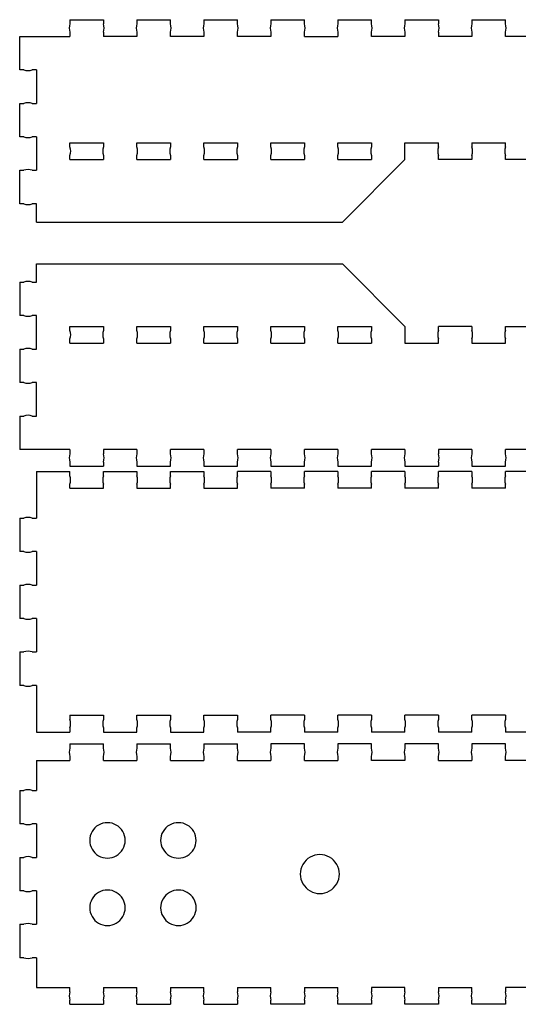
# Model space of a CAD drawing. Extents: x 0.21 to 5.87, y 1.68 to 7.32.
# Tile 1 of 2: x 0.21 to 3.02, y 1.72 to 7.27. Entities that reach past the tile are written whole.
import ezdxf

# ---------------------------------------------------------------- set-up
doc = ezdxf.new("R2010")
doc.units = 0
doc.layers.add('Your_Design', color=7, linetype='CONTINUOUS')

msp = doc.modelspace()

# ---------------------------------------------------------------- linework, layer by layer
at = {"layer": 'Your_Design', "color": 5}
for points in [[(0.493178, 7.271357), (0.681978, 7.271357)], [(0.493178, 7.271357), (0.493179, 7.247757)], [(0.681978, 7.271357), (0.681978, 7.247757)], [(0.870778, 7.271357), (1.059578, 7.271357)], [(0.870778, 7.271357), (0.870779, 7.247757)], [(1.059579, 7.247763), (1.059578, 7.271363)], [(1.248378, 7.271357), (1.437178, 7.271357)], [(1.248378, 7.271357), (1.248379, 7.247757)], [(1.437179, 7.247763), (1.437178, 7.271363)], [(1.625978, 7.271357), (1.814778, 7.271357)], [(1.625978, 7.271357), (1.625979, 7.247757)], [(1.814779, 7.247763), (1.814778, 7.271363)], [(2.003578, 7.271357), (2.192378, 7.271357)], [(2.003578, 7.271357), (2.003579, 7.247757)], [(2.192379, 7.247763), (2.192378, 7.271363)], [(2.381178, 7.271357), (2.569978, 7.271357)], [(2.381178, 7.271357), (2.381179, 7.247757)], [(2.569978, 7.271357), (2.569978, 7.247757)], [(2.758778, 7.271357), (2.947578, 7.271357)], [(2.758778, 7.271357), (2.758779, 7.247757)], [(2.947579, 7.247763), (2.947578, 7.271363)], [(0.209978, 7.176957), (0.493178, 7.176957)], [(0.209978, 6.988157), (0.209978, 7.176957)], [(0.493181, 7.200557), (0.493181, 7.176957)], [(0.681978, 7.200557), (0.681978, 7.176957)], [(0.870778, 7.176957), (0.681978, 7.176957)], [(0.870781, 7.200557), (0.870781, 7.176957)], [(1.248378, 7.176957), (1.059578, 7.176957)], [(1.059581, 7.176963), (1.059581, 7.200563)], [(1.248381, 7.200557), (1.248381, 7.176957)], [(1.625978, 7.176957), (1.437178, 7.176957)], [(1.437181, 7.176963), (1.437181, 7.200563)], [(1.625981, 7.200557), (1.625981, 7.176957)], [(1.814778, 7.176957), (2.003578, 7.176957)], [(1.814781, 7.176963), (1.814781, 7.200563)], [(2.003581, 7.200557), (2.003581, 7.176957)], [(2.381178, 7.176957), (2.192378, 7.176957)], [(2.192381, 7.176963), (2.192381, 7.200563)], [(2.381181, 7.200557), (2.381181, 7.176957)], [(2.569978, 7.200557), (2.569978, 7.176957)], [(2.758778, 7.176957), (2.569978, 7.176957)], [(2.758781, 7.200557), (2.758781, 7.176957)], [(3.136378, 7.176957), (2.947578, 7.176957)], [(2.947581, 7.176963), (2.947581, 7.200563)], [(0.233578, 6.988157), (0.209978, 6.988157)], [(0.304378, 6.988157), (0.280778, 6.988157)], [(0.304378, 6.988157), (0.304378, 6.799357)], [(0.209978, 6.610557), (0.209978, 6.799357)], [(0.209978, 6.799357), (0.233578, 6.799357)], [(0.280778, 6.799357), (0.304378, 6.799357)], [(0.233578, 6.610557), (0.209978, 6.610557)], [(0.304378, 6.610557), (0.280778, 6.610557)], [(0.304378, 6.610557), (0.304378, 6.421757)], [(0.493178, 6.576957), (0.681978, 6.576957)], [(0.493179, 6.553357), (0.493178, 6.576957)], [(0.681978, 6.576963), (0.681979, 6.553363)], [(0.870778, 6.576957), (1.059578, 6.576957)], [(0.870779, 6.553357), (0.870778, 6.576957)], [(1.059578, 6.576963), (1.059579, 6.553363)], [(1.248378, 6.576957), (1.437178, 6.576957)], [(1.248379, 6.553357), (1.248378, 6.576957)], [(1.437178, 6.576963), (1.437179, 6.553363)], [(1.625978, 6.576957), (1.814778, 6.576957)], [(1.625979, 6.553357), (1.625978, 6.576957)], [(1.814778, 6.576963), (1.814779, 6.553363)], [(2.003578, 6.576957), (2.192378, 6.576957)], [(2.003579, 6.553357), (2.003578, 6.576957)], [(2.192378, 6.576963), (2.192379, 6.553363)], [(2.381178, 6.482557), (2.381178, 6.576957), (2.569978, 6.576957)], [(2.569978, 6.553357), (2.569978, 6.576957)], [(2.758778, 6.576957), (2.947578, 6.576957)], [(2.758778, 6.576952), (2.758778, 6.553352)], [(2.947578, 6.553357), (2.947578, 6.576957)], [(0.493181, 6.482557), (0.493181, 6.506157)], [(0.681981, 6.506163), (0.681981, 6.482563)], [(0.870781, 6.482557), (0.870781, 6.506157)], [(1.059581, 6.506163), (1.059581, 6.482563)], [(1.248381, 6.482557), (1.248381, 6.506157)], [(1.437181, 6.506163), (1.437181, 6.482563)], [(1.625981, 6.482557), (1.625981, 6.506157)], [(1.814781, 6.506163), (1.814781, 6.482563)], [(2.003581, 6.482557), (2.003581, 6.506157)], [(2.192381, 6.506163), (2.192381, 6.482563)], [(2.569975, 6.482557), (2.569976, 6.506157)], [(2.758776, 6.506152), (2.758775, 6.482552)], [(2.947575, 6.482557), (2.947576, 6.506157)], [(0.493178, 6.482557), (0.681978, 6.482557)], [(0.870778, 6.482557), (1.059578, 6.482557)], [(1.248378, 6.482557), (1.437178, 6.482557)], [(1.625978, 6.482557), (1.814778, 6.482557)], [(2.003578, 6.482557), (2.192378, 6.482557)], [(2.028378, 6.129757), (2.381178, 6.482557)], [(2.758778, 6.482557), (2.569978, 6.482557)], [(3.136378, 6.482557), (2.947578, 6.482557)], [(0.209978, 6.232957), (0.209978, 6.421757)], [(0.209978, 6.421757), (0.233578, 6.421757)], [(0.280778, 6.421757), (0.304378, 6.421757)], [(0.233578, 6.232957), (0.209978, 6.232957)], [(0.304378, 6.232957), (0.280778, 6.232957)], [(0.304378, 6.129757), (0.304378, 6.232957)], [(0.304378, 6.129757), (2.028378, 6.129757)], [(0.304378, 5.791231), (0.304378, 5.894431), (2.028378, 5.894431)], [(2.028378, 5.894431), (2.381178, 5.541631)], [(0.209978, 5.791231), (0.209978, 5.602431)], [(0.209978, 5.791231), (0.233578, 5.791231)], [(0.280778, 5.791231), (0.304378, 5.791231)], [(0.233578, 5.602431), (0.209978, 5.602431)], [(0.304378, 5.602431), (0.280778, 5.602431)], [(0.304378, 5.413631), (0.304378, 5.602431)], [(0.493178, 5.541631), (0.681978, 5.541631)], [(0.493179, 5.518031), (0.493178, 5.541631)], [(0.681978, 5.541637), (0.681979, 5.518037)], [(0.870778, 5.541631), (1.059578, 5.541631)], [(0.870779, 5.518031), (0.870778, 5.541631)], [(1.059578, 5.541637), (1.059579, 5.518037)], [(1.248378, 5.541631), (1.437178, 5.541631)], [(1.248379, 5.518031), (1.248378, 5.541631)], [(1.437178, 5.541637), (1.437179, 5.518037)], [(1.625978, 5.541631), (1.814778, 5.541631)], [(1.625979, 5.518031), (1.625978, 5.541631)], [(1.814778, 5.541637), (1.814779, 5.518037)], [(2.003578, 5.541631), (2.192378, 5.541631)], [(2.003579, 5.518031), (2.003578, 5.541631)], [(2.192378, 5.541637), (2.192379, 5.518037)], [(2.381178, 5.541631), (2.381178, 5.447231), (2.569978, 5.447231)], [(2.758778, 5.541631), (2.569978, 5.541631)], [(2.569978, 5.518031), (2.569978, 5.541631)], [(2.758778, 5.541625), (2.758778, 5.518025)], [(2.947578, 5.541631), (3.136378, 5.541631)], [(2.947578, 5.518031), (2.947578, 5.541631)], [(0.493178, 5.447231), (0.681978, 5.447231)], [(0.493181, 5.447231), (0.493181, 5.470831)], [(0.681981, 5.470837), (0.681981, 5.447237)], [(0.870778, 5.447231), (1.059578, 5.447231)], [(0.870781, 5.447231), (0.870781, 5.470831)], [(1.059581, 5.470837), (1.059581, 5.447237)], [(1.248378, 5.447231), (1.437178, 5.447231)], [(1.248381, 5.447231), (1.248381, 5.470831)], [(1.437181, 5.470837), (1.437181, 5.447237)], [(1.625978, 5.447231), (1.814778, 5.447231)], [(1.625981, 5.447231), (1.625981, 5.470831)], [(1.814781, 5.470837), (1.814781, 5.447237)], [(2.003578, 5.447231), (2.192378, 5.447231)], [(2.003581, 5.447231), (2.003581, 5.470831)], [(2.192381, 5.470837), (2.192381, 5.447237)], [(2.569975, 5.447231), (2.569976, 5.470831)], [(2.758776, 5.470825), (2.758775, 5.447225)], [(2.758778, 5.447231), (2.947578, 5.447231)], [(2.947575, 5.447231), (2.947576, 5.470831)], [(0.209978, 5.413631), (0.209978, 5.224831)], [(0.209978, 5.413631), (0.233578, 5.413631)], [(0.280778, 5.413631), (0.304378, 5.413631)], [(0.233578, 5.224831), (0.209978, 5.224831)], [(0.304378, 5.224831), (0.280778, 5.224831)], [(0.304378, 5.036031), (0.304378, 5.224831)], [(0.209978, 5.036031), (0.209978, 4.847231)], [(0.209978, 5.036031), (0.233578, 5.036031)], [(0.280778, 5.036031), (0.304378, 5.036031)], [(0.493178, 4.847231), (0.209978, 4.847231)], [(0.493178, 4.847231), (0.493179, 4.823631)], [(0.870778, 4.847231), (0.681978, 4.847231)], [(0.681978, 4.847231), (0.681978, 4.823631)], [(0.870778, 4.847231), (0.870779, 4.823631)], [(1.059579, 4.823637), (1.059578, 4.847237)], [(1.248378, 4.847231), (1.059578, 4.847231)], [(1.248378, 4.847231), (1.248379, 4.823631)], [(1.437179, 4.823637), (1.437178, 4.847237)], [(1.625978, 4.847231), (1.437178, 4.847231)], [(1.625978, 4.847231), (1.625979, 4.823631)], [(1.814779, 4.823637), (1.814778, 4.847237)], [(2.003578, 4.847231), (1.814778, 4.847231)], [(2.003578, 4.847231), (2.003579, 4.823631)], [(2.192379, 4.823637), (2.192378, 4.847237)], [(2.381178, 4.847231), (2.192378, 4.847231)], [(2.381178, 4.847231), (2.381179, 4.823631)], [(2.758778, 4.847231), (2.569978, 4.847231)], [(2.569978, 4.847231), (2.569978, 4.823631)], [(2.758778, 4.847231), (2.758779, 4.823631)], [(2.947579, 4.823637), (2.947578, 4.847237)], [(3.136378, 4.847231), (2.947578, 4.847231)], [(0.493181, 4.776431), (0.493181, 4.752831)], [(0.681978, 4.776431), (0.681978, 4.752831)], [(0.870781, 4.776431), (0.870781, 4.752831)], [(1.059581, 4.752837), (1.059581, 4.776437)], [(1.248381, 4.776431), (1.248381, 4.752831)], [(1.437181, 4.752837), (1.437181, 4.776437)], [(1.625981, 4.776431), (1.625981, 4.752831)], [(1.814781, 4.752837), (1.814781, 4.776437)], [(2.003581, 4.776431), (2.003581, 4.752831)], [(2.192381, 4.752837), (2.192381, 4.776437)], [(2.381181, 4.776431), (2.381181, 4.752831)], [(2.569978, 4.776431), (2.569978, 4.752831)], [(2.758781, 4.776431), (2.758781, 4.752831)], [(2.947581, 4.752837), (2.947581, 4.776437)], [(0.304378, 4.72282), (0.304378, 4.460351)], [(0.304378, 4.72282), (0.493178, 4.72282)], [(0.493178, 4.752831), (0.681978, 4.752831)], [(0.493178, 4.69922), (0.493178, 4.72282)], [(0.681978, 4.72282), (0.870778, 4.72282)], [(0.681981, 4.69922), (0.681981, 4.72282)], [(0.870778, 4.752831), (1.059578, 4.752831)], [(0.870781, 4.722815), (0.870781, 4.699215)], [(1.059578, 4.72282), (1.248378, 4.72282)], [(1.059581, 4.69922), (1.059581, 4.72282)], [(1.248378, 4.752831), (1.437178, 4.752831)], [(1.248381, 4.722815), (1.248381, 4.699215)], [(1.625978, 4.72282), (1.437178, 4.72282)], [(1.437181, 4.69922), (1.437181, 4.72282)], [(1.625978, 4.752831), (1.814778, 4.752831)], [(1.625981, 4.722815), (1.625981, 4.699215)], [(2.003578, 4.72282), (1.814778, 4.72282)], [(1.814781, 4.69922), (1.814781, 4.72282)], [(2.003578, 4.752831), (2.192378, 4.752831)], [(2.003581, 4.722815), (2.003581, 4.699215)], [(2.381178, 4.72282), (2.192378, 4.72282)], [(2.192381, 4.69922), (2.192381, 4.72282)], [(2.381178, 4.752831), (2.569978, 4.752831)], [(2.381181, 4.722815), (2.381181, 4.699215)], [(2.758778, 4.72282), (2.569978, 4.72282)], [(2.569981, 4.69922), (2.569981, 4.72282)], [(2.758778, 4.752831), (2.947578, 4.752831)], [(2.758781, 4.722815), (2.758781, 4.699215)], [(3.136378, 4.72282), (2.947578, 4.72282)], [(2.947581, 4.69922), (2.947581, 4.72282)], [(0.493178, 4.62842), (0.493178, 4.65202)], [(0.493178, 4.62842), (0.681978, 4.62842)], [(0.681978, 4.62842), (0.681979, 4.65202)], [(0.870779, 4.652015), (0.870778, 4.628415)], [(0.870778, 4.62842), (1.059578, 4.62842)], [(1.059578, 4.62842), (1.059579, 4.65202)], [(1.248379, 4.652015), (1.248378, 4.628415)], [(1.248378, 4.62842), (1.437178, 4.62842)], [(1.437178, 4.62842), (1.437179, 4.65202)], [(1.625979, 4.652015), (1.625978, 4.628415)], [(1.814778, 4.62842), (1.625978, 4.62842)], [(1.814778, 4.62842), (1.814779, 4.65202)], [(2.003579, 4.652015), (2.003578, 4.628415)], [(2.192378, 4.62842), (2.003578, 4.62842)], [(2.192378, 4.62842), (2.192379, 4.65202)], [(2.381179, 4.652015), (2.381178, 4.628415)], [(2.569978, 4.62842), (2.381178, 4.62842)], [(2.569978, 4.62842), (2.569979, 4.65202)], [(2.758779, 4.652015), (2.758778, 4.628415)], [(2.947578, 4.62842), (2.758778, 4.62842)], [(2.947578, 4.62842), (2.947579, 4.65202)], [(0.209978, 4.460351), (0.209978, 4.271551)], [(0.209978, 4.460351), (0.233578, 4.460351)], [(0.280778, 4.460351), (0.304378, 4.460351)], [(0.233578, 4.271551), (0.209978, 4.271551)], [(0.304378, 4.271551), (0.280778, 4.271551)], [(0.304378, 4.271551), (0.304378, 4.082751)], [(0.209978, 4.082751), (0.209978, 3.893951)], [(0.209978, 4.082751), (0.233578, 4.082751)], [(0.280778, 4.082751), (0.304378, 4.082751)], [(0.233578, 3.893951), (0.209978, 3.893951)], [(0.304378, 3.893951), (0.280778, 3.893951)], [(0.304378, 3.893951), (0.304378, 3.705151)], [(0.209978, 3.705151), (0.209978, 3.516351)], [(0.209978, 3.705151), (0.233578, 3.705151)], [(0.280778, 3.705151), (0.304378, 3.705151)], [(0.233578, 3.516351), (0.209978, 3.516351)], [(0.304378, 3.516351), (0.280778, 3.516351)], [(0.304378, 3.516351), (0.304378, 3.253882)], [(0.493178, 3.348282), (0.681978, 3.348282)], [(0.493178, 3.348282), (0.493178, 3.324682)], [(0.681978, 3.348282), (0.681979, 3.324682)], [(0.870779, 3.324688), (0.870778, 3.348288)], [(0.870778, 3.348282), (1.059578, 3.348282)], [(1.059578, 3.348282), (1.059579, 3.324682)], [(1.248379, 3.324688), (1.248378, 3.348288)], [(1.248378, 3.348282), (1.437178, 3.348282)], [(1.437178, 3.348282), (1.437179, 3.324682)], [(1.625979, 3.324688), (1.625978, 3.348288)], [(1.814778, 3.348282), (1.625978, 3.348282)], [(1.814778, 3.348282), (1.814779, 3.324682)], [(2.003579, 3.324688), (2.003578, 3.348288)], [(2.192378, 3.348282), (2.003578, 3.348282)], [(2.192378, 3.348282), (2.192379, 3.324682)], [(2.381179, 3.324688), (2.381178, 3.348288)], [(2.569978, 3.348282), (2.381178, 3.348282)], [(2.569978, 3.348282), (2.569979, 3.324682)], [(2.758779, 3.324688), (2.758778, 3.348288)], [(2.947578, 3.348282), (2.758778, 3.348282)], [(2.947578, 3.348282), (2.947579, 3.324682)], [(0.493178, 3.277482), (0.493178, 3.253882)], [(0.681981, 3.277482), (0.681981, 3.253882)], [(0.870781, 3.253888), (0.870781, 3.277488)], [(1.059581, 3.277482), (1.059581, 3.253882)], [(1.248381, 3.253888), (1.248381, 3.277488)], [(1.437181, 3.277482), (1.437181, 3.253882)], [(1.625981, 3.253888), (1.625981, 3.277488)], [(1.814781, 3.277482), (1.814781, 3.253882)], [(2.003581, 3.253888), (2.003581, 3.277488)], [(2.192381, 3.277482), (2.192381, 3.253882)], [(2.381181, 3.253888), (2.381181, 3.277488)], [(2.569981, 3.277482), (2.569981, 3.253882)], [(2.758781, 3.253888), (2.758781, 3.277488)], [(2.947581, 3.277482), (2.947581, 3.253882)], [(0.304378, 3.253882), (0.493178, 3.253882)], [(0.681978, 3.253882), (0.870778, 3.253882)], [(1.059578, 3.253882), (1.248378, 3.253882)], [(1.625978, 3.253882), (1.437178, 3.253882)], [(2.003578, 3.253882), (1.814778, 3.253882)], [(2.381178, 3.253882), (2.192378, 3.253882)], [(2.758778, 3.253882), (2.569978, 3.253882)], [(3.136378, 3.253882), (2.947578, 3.253882)], [(0.493155, 3.186925), (0.681955, 3.186931)], [(0.493155, 3.186925), (0.493156, 3.163325)], [(0.681956, 3.163331), (0.681955, 3.186931)], [(0.870755, 3.186937), (1.059555, 3.186943)], [(0.870755, 3.186937), (0.870756, 3.163337)], [(1.059556, 3.163343), (1.059555, 3.186943)], [(1.248355, 3.186949), (1.437155, 3.186954)], [(1.248355, 3.186949), (1.248356, 3.163349)], [(1.437156, 3.163354), (1.437155, 3.186954)], [(1.814755, 3.186966), (1.625955, 3.18696)], [(1.625955, 3.18696), (1.625956, 3.16336)], [(1.814756, 3.163366), (1.814755, 3.186966)], [(2.192355, 3.186978), (2.003555, 3.186972)], [(2.003555, 3.186972), (2.003556, 3.163372)], [(2.192356, 3.163378), (2.192355, 3.186978)], [(2.569955, 3.18699), (2.381155, 3.186984)], [(2.381155, 3.186984), (2.381156, 3.163384)], [(2.569956, 3.16339), (2.569955, 3.18699)], [(2.947555, 3.187002), (2.758755, 3.186996)], [(2.758755, 3.186996), (2.758756, 3.163396)], [(2.947556, 3.163402), (2.947555, 3.187002)], [(0.493157, 3.116125), (0.493158, 3.092525)], [(0.681958, 3.092531), (0.681957, 3.116131)], [(0.870757, 3.116137), (0.870758, 3.092537)], [(1.059558, 3.092543), (1.059557, 3.116143)], [(1.248357, 3.116149), (1.248358, 3.092549)], [(1.437158, 3.092554), (1.437157, 3.116154)], [(1.625957, 3.11616), (1.625958, 3.09256)], [(1.814758, 3.092566), (1.814757, 3.116166)], [(2.003557, 3.116172), (2.003558, 3.092572)], [(2.192358, 3.092578), (2.192357, 3.116178)], [(2.381157, 3.116184), (2.381158, 3.092584)], [(2.569958, 3.09259), (2.569957, 3.11619)], [(2.758757, 3.116196), (2.758758, 3.092596)], [(2.947558, 3.092602), (2.947557, 3.116202)], [(0.304378, 3.092516), (0.304378, 2.924516)], [(0.304378, 3.092516), (0.493178, 3.092516)], [(0.681958, 3.092531), (0.870758, 3.092537)], [(1.059558, 3.092543), (1.248358, 3.092549)], [(1.437158, 3.092554), (1.625958, 3.09256)], [(1.814758, 3.092566), (2.003558, 3.092572)], [(2.381158, 3.092584), (2.192358, 3.092578)], [(2.569958, 3.09259), (2.758758, 3.092596)], [(3.136358, 3.092608), (2.947558, 3.092602)], [(0.209978, 2.924516), (0.209978, 2.735716)], [(0.209978, 2.924516), (0.233578, 2.924516)], [(0.280778, 2.924516), (0.304378, 2.924516)], [(0.233578, 2.735716), (0.209978, 2.735716)], [(0.304378, 2.735716), (0.280778, 2.735716)], [(0.304378, 2.735716), (0.304378, 2.546916)], [(0.209978, 2.546916), (0.209978, 2.358116)], [(0.209978, 2.546916), (0.233578, 2.546916)], [(0.280778, 2.546916), (0.304378, 2.546916)], [(0.233578, 2.358116), (0.209978, 2.358116)], [(0.304378, 2.358116), (0.280778, 2.358116)], [(0.304378, 2.358116), (0.304378, 2.169316)], [(0.209978, 2.169316), (0.209978, 1.980516)], [(0.209978, 2.169316), (0.233578, 2.169316)], [(0.280778, 2.169316), (0.304378, 2.169316)], [(0.233578, 1.980516), (0.209978, 1.980516)], [(0.304378, 1.980516), (0.280778, 1.980516)], [(0.304378, 1.980516), (0.304378, 1.812516)], [(0.304378, 1.812516), (0.493178, 1.812516)], [(0.493178, 1.788916), (0.493178, 1.812516)], [(0.681978, 1.812516), (0.870778, 1.812516)], [(0.681978, 1.812516), (0.681978, 1.788916)], [(0.870778, 1.788916), (0.870778, 1.812516)], [(1.059578, 1.812516), (1.248378, 1.812516)], [(1.059578, 1.812516), (1.059578, 1.788916)], [(1.248378, 1.788916), (1.248378, 1.812516)], [(1.437178, 1.812516), (1.625978, 1.812516)], [(1.437178, 1.812516), (1.437178, 1.788916)], [(1.625978, 1.788916), (1.625978, 1.812516)], [(1.814778, 1.812516), (2.003578, 1.812516)], [(1.814778, 1.812516), (1.814778, 1.788916)], [(2.003578, 1.788916), (2.003578, 1.812516)], [(2.381178, 1.812516), (2.192378, 1.812516)], [(2.192378, 1.812516), (2.192378, 1.788916)], [(2.381178, 1.788916), (2.381178, 1.812516)], [(2.569978, 1.812516), (2.758778, 1.812516)], [(2.569978, 1.812516), (2.569978, 1.788916)], [(2.758778, 1.788916), (2.758778, 1.812516)], [(3.136378, 1.812516), (2.947578, 1.812516)], [(2.947578, 1.812516), (2.947578, 1.788916)], [(0.493178, 1.718116), (0.493178, 1.741716)], [(0.681978, 1.741716), (0.681978, 1.718116)], [(0.870778, 1.718116), (0.870778, 1.741716)], [(1.059578, 1.741716), (1.059578, 1.718116)], [(1.248378, 1.718116), (1.248378, 1.741716)], [(1.437178, 1.741716), (1.437178, 1.718116)], [(1.625978, 1.718116), (1.625978, 1.741716)], [(1.814778, 1.741716), (1.814778, 1.718116)], [(2.003578, 1.718116), (2.003578, 1.741716)], [(2.192378, 1.741716), (2.192378, 1.718116)], [(2.381178, 1.718116), (2.381178, 1.741716)], [(2.569978, 1.741716), (2.569978, 1.718116)], [(2.758778, 1.718116), (2.758778, 1.741716)], [(2.947578, 1.741716), (2.947578, 1.718116)], [(0.493178, 1.718116), (0.681978, 1.718116)], [(0.870778, 1.718116), (1.059578, 1.718116)], [(1.248378, 1.718116), (1.437178, 1.718116)], [(1.814778, 1.718116), (1.625978, 1.718116)], [(2.192378, 1.718116), (2.003578, 1.718116)], [(2.569978, 1.718116), (2.381178, 1.718116)], [(2.947578, 1.718116), (2.758778, 1.718116)]]:
    msp.add_lwpolyline(points, dxfattribs=at)
for points in [[(0.704372, 2.742531), (0.704372, 2.742531)], [(1.104372, 2.742544), (1.104372, 2.742544)], [(1.90141, 2.562544), (1.90141, 2.562544)], [(0.704384, 2.362531), (0.704384, 2.362531)], [(1.104384, 2.362544), (1.104384, 2.362544)]]:
    msp.add_lwpolyline(points, close=True, dxfattribs=at)
for points in [[(0.493179, 7.247757), (0.487846, 7.232476), (0.487847, 7.215839), (0.493181, 7.200557)], [(0.681978, 7.200557), (0.687312, 7.215839), (0.687312, 7.232476), (0.681978, 7.247757)], [(0.870779, 7.247757), (0.865446, 7.232476), (0.865447, 7.215839), (0.870781, 7.200557)], [(1.059581, 7.200563), (1.064913, 7.215845), (1.064913, 7.232482), (1.059579, 7.247763)], [(1.248379, 7.247757), (1.243046, 7.232476), (1.243047, 7.215839), (1.248381, 7.200557)], [(1.437181, 7.200563), (1.442513, 7.215845), (1.442513, 7.232482), (1.437179, 7.247763)], [(1.625979, 7.247757), (1.620646, 7.232476), (1.620647, 7.215839), (1.625981, 7.200557)], [(1.814781, 7.200563), (1.820113, 7.215845), (1.820113, 7.232482), (1.814779, 7.247763)], [(2.003579, 7.247757), (1.998246, 7.232476), (1.998247, 7.215839), (2.003581, 7.200557)], [(2.192381, 7.200563), (2.197713, 7.215845), (2.197713, 7.232482), (2.192379, 7.247763)], [(2.381179, 7.247757), (2.375846, 7.232476), (2.375847, 7.215839), (2.381181, 7.200557)], [(2.569978, 7.200557), (2.575312, 7.215839), (2.575312, 7.232476), (2.569978, 7.247757)], [(2.758779, 7.247757), (2.753446, 7.232476), (2.753447, 7.215839), (2.758781, 7.200557)], [(2.947581, 7.200563), (2.952913, 7.215845), (2.952913, 7.232482), (2.947579, 7.247763)], [(0.233578, 6.988157), (0.24886, 6.982824), (0.265497, 6.982824), (0.280778, 6.988157)], [(0.280778, 6.799357), (0.265497, 6.804691), (0.24886, 6.804691), (0.233578, 6.799357)], [(0.233578, 6.610557), (0.24886, 6.605224), (0.265497, 6.605224), (0.280778, 6.610557)], [(0.493181, 6.506157), (0.498513, 6.521439), (0.498513, 6.538076), (0.493179, 6.553357)], [(0.681979, 6.553363), (0.676646, 6.538082), (0.676647, 6.521445), (0.681981, 6.506163)], [(0.870781, 6.506157), (0.876113, 6.521439), (0.876113, 6.538076), (0.870779, 6.553357)], [(1.059579, 6.553363), (1.054246, 6.538082), (1.054247, 6.521445), (1.059581, 6.506163)], [(1.248381, 6.506157), (1.253713, 6.521439), (1.253713, 6.538076), (1.248379, 6.553357)], [(1.437179, 6.553363), (1.431846, 6.538082), (1.431847, 6.521445), (1.437181, 6.506163)], [(1.625981, 6.506157), (1.631313, 6.521439), (1.631313, 6.538076), (1.625979, 6.553357)], [(1.814779, 6.553363), (1.809446, 6.538082), (1.809447, 6.521445), (1.814781, 6.506163)], [(2.003581, 6.506157), (2.008913, 6.521439), (2.008913, 6.538076), (2.003579, 6.553357)], [(2.192379, 6.553363), (2.187046, 6.538082), (2.187047, 6.521445), (2.192381, 6.506163)], [(2.569978, 6.553357), (2.564644, 6.538076), (2.564643, 6.521439), (2.569976, 6.506157)], [(2.758776, 6.506152), (2.76411, 6.521433), (2.76411, 6.53807), (2.758778, 6.553352)], [(2.947578, 6.553357), (2.942244, 6.538076), (2.942243, 6.521439), (2.947576, 6.506157)], [(0.280778, 6.421757), (0.265497, 6.427091), (0.24886, 6.427091), (0.233578, 6.421757)], [(0.233578, 6.232957), (0.24886, 6.227624), (0.265497, 6.227624), (0.280778, 6.232957)], [(0.280778, 5.791231), (0.265497, 5.796564), (0.24886, 5.796564), (0.233578, 5.791231)], [(0.233578, 5.602431), (0.24886, 5.597098), (0.265497, 5.597098), (0.280778, 5.602431)], [(0.493181, 5.470831), (0.498513, 5.486113), (0.498513, 5.50275), (0.493179, 5.518031)], [(0.681979, 5.518037), (0.676646, 5.502755), (0.676647, 5.486118), (0.681981, 5.470837)], [(0.870781, 5.470831), (0.876113, 5.486113), (0.876113, 5.50275), (0.870779, 5.518031)], [(1.059579, 5.518037), (1.054246, 5.502755), (1.054247, 5.486118), (1.059581, 5.470837)], [(1.248381, 5.470831), (1.253713, 5.486113), (1.253713, 5.50275), (1.248379, 5.518031)], [(1.437179, 5.518037), (1.431846, 5.502755), (1.431847, 5.486118), (1.437181, 5.470837)], [(1.625981, 5.470831), (1.631313, 5.486113), (1.631313, 5.50275), (1.625979, 5.518031)], [(1.814779, 5.518037), (1.809446, 5.502755), (1.809447, 5.486118), (1.814781, 5.470837)], [(2.003581, 5.470831), (2.008913, 5.486113), (2.008913, 5.50275), (2.003579, 5.518031)], [(2.192379, 5.518037), (2.187046, 5.502755), (2.187047, 5.486118), (2.192381, 5.470837)], [(2.569978, 5.518031), (2.564644, 5.50275), (2.564643, 5.486113), (2.569976, 5.470831)], [(2.758776, 5.470825), (2.76411, 5.486106), (2.76411, 5.502744), (2.758778, 5.518025)], [(2.947578, 5.518031), (2.942244, 5.50275), (2.942243, 5.486113), (2.947576, 5.470831)], [(0.280778, 5.413631), (0.265497, 5.418964), (0.24886, 5.418964), (0.233578, 5.413631)], [(0.233578, 5.224831), (0.24886, 5.219498), (0.265497, 5.219498), (0.280778, 5.224831)], [(0.280778, 5.036031), (0.265497, 5.041364), (0.24886, 5.041364), (0.233578, 5.036031)], [(0.493179, 4.823631), (0.487846, 4.80835), (0.487847, 4.791712), (0.493181, 4.776431)], [(0.681978, 4.776431), (0.687312, 4.791712), (0.687312, 4.80835), (0.681978, 4.823631)], [(0.870779, 4.823631), (0.865446, 4.80835), (0.865447, 4.791712), (0.870781, 4.776431)], [(1.059581, 4.776437), (1.064913, 4.791719), (1.064913, 4.808356), (1.059579, 4.823637)], [(1.248379, 4.823631), (1.243046, 4.80835), (1.243047, 4.791712), (1.248381, 4.776431)], [(1.437181, 4.776437), (1.442513, 4.791719), (1.442513, 4.808356), (1.437179, 4.823637)], [(1.625979, 4.823631), (1.620646, 4.80835), (1.620647, 4.791712), (1.625981, 4.776431)], [(1.814781, 4.776437), (1.820113, 4.791719), (1.820113, 4.808356), (1.814779, 4.823637)], [(2.003579, 4.823631), (1.998246, 4.80835), (1.998247, 4.791712), (2.003581, 4.776431)], [(2.192381, 4.776437), (2.197713, 4.791719), (2.197713, 4.808356), (2.192379, 4.823637)], [(2.381179, 4.823631), (2.375846, 4.80835), (2.375847, 4.791712), (2.381181, 4.776431)], [(2.569978, 4.776431), (2.575312, 4.791712), (2.575312, 4.80835), (2.569978, 4.823631)], [(2.758779, 4.823631), (2.753446, 4.80835), (2.753447, 4.791712), (2.758781, 4.776431)], [(2.947581, 4.776437), (2.952913, 4.791719), (2.952913, 4.808356), (2.947579, 4.823637)], [(0.493178, 4.65202), (0.498512, 4.667302), (0.498512, 4.683939), (0.493178, 4.69922)], [(0.681981, 4.69922), (0.676647, 4.683939), (0.676646, 4.667302), (0.681979, 4.65202)], [(0.870779, 4.652015), (0.876113, 4.667296), (0.876113, 4.683933), (0.870781, 4.699215)], [(1.059581, 4.69922), (1.054247, 4.683939), (1.054246, 4.667302), (1.059579, 4.65202)], [(1.248379, 4.652015), (1.253713, 4.667296), (1.253713, 4.683933), (1.248381, 4.699215)], [(1.437181, 4.69922), (1.431847, 4.683939), (1.431846, 4.667302), (1.437179, 4.65202)], [(1.625979, 4.652015), (1.631313, 4.667296), (1.631313, 4.683933), (1.625981, 4.699215)], [(1.814781, 4.69922), (1.809447, 4.683939), (1.809446, 4.667302), (1.814779, 4.65202)], [(2.003579, 4.652015), (2.008913, 4.667296), (2.008913, 4.683933), (2.003581, 4.699215)], [(2.192381, 4.69922), (2.187047, 4.683939), (2.187046, 4.667302), (2.192379, 4.65202)], [(2.381179, 4.652015), (2.386513, 4.667296), (2.386513, 4.683933), (2.381181, 4.699215)], [(2.569981, 4.69922), (2.564647, 4.683939), (2.564646, 4.667302), (2.569979, 4.65202)], [(2.758779, 4.652015), (2.764113, 4.667296), (2.764113, 4.683933), (2.758781, 4.699215)], [(2.947581, 4.69922), (2.942247, 4.683939), (2.942246, 4.667302), (2.947579, 4.65202)], [(0.280778, 4.460351), (0.265497, 4.465684), (0.24886, 4.465684), (0.233578, 4.460351)], [(0.233578, 4.271551), (0.24886, 4.266218), (0.265497, 4.266218), (0.280778, 4.271551)], [(0.280778, 4.082751), (0.265497, 4.088084), (0.24886, 4.088084), (0.233578, 4.082751)], [(0.233578, 3.893951), (0.24886, 3.888618), (0.265497, 3.888618), (0.280778, 3.893951)], [(0.280778, 3.705151), (0.265497, 3.710485), (0.24886, 3.710485), (0.233578, 3.705151)], [(0.233578, 3.516351), (0.24886, 3.511018), (0.265497, 3.511018), (0.280778, 3.516351)], [(0.493178, 3.277482), (0.498512, 3.292763), (0.498512, 3.309401), (0.493178, 3.324682)], [(0.681979, 3.324682), (0.676646, 3.3094), (0.676647, 3.292763), (0.681981, 3.277482)], [(0.870781, 3.277488), (0.876113, 3.292769), (0.876113, 3.309407), (0.870779, 3.324688)], [(1.059579, 3.324682), (1.054246, 3.3094), (1.054247, 3.292763), (1.059581, 3.277482)], [(1.248381, 3.277488), (1.253713, 3.292769), (1.253713, 3.309407), (1.248379, 3.324688)], [(1.437179, 3.324682), (1.431846, 3.3094), (1.431847, 3.292763), (1.437181, 3.277482)], [(1.625981, 3.277488), (1.631313, 3.292769), (1.631313, 3.309407), (1.625979, 3.324688)], [(1.814779, 3.324682), (1.809446, 3.3094), (1.809447, 3.292763), (1.814781, 3.277482)], [(2.003581, 3.277488), (2.008913, 3.292769), (2.008913, 3.309407), (2.003579, 3.324688)], [(2.192379, 3.324682), (2.187046, 3.3094), (2.187047, 3.292763), (2.192381, 3.277482)], [(2.381181, 3.277488), (2.386513, 3.292769), (2.386513, 3.309407), (2.381179, 3.324688)], [(2.569979, 3.324682), (2.564646, 3.3094), (2.564647, 3.292763), (2.569981, 3.277482)], [(2.758781, 3.277488), (2.764113, 3.292769), (2.764113, 3.309407), (2.758779, 3.324688)], [(2.947579, 3.324682), (2.942246, 3.3094), (2.942247, 3.292763), (2.947581, 3.277482)], [(0.493156, 3.163325), (0.487823, 3.148043), (0.487823, 3.131406), (0.493157, 3.116125)], [(0.681957, 3.116131), (0.68729, 3.131412), (0.68729, 3.148049), (0.681956, 3.163331)], [(0.870756, 3.163337), (0.865423, 3.148055), (0.865423, 3.131418), (0.870757, 3.116137)], [(1.059557, 3.116143), (1.06489, 3.131424), (1.06489, 3.148061), (1.059556, 3.163343)], [(1.248356, 3.163349), (1.243023, 3.148067), (1.243023, 3.13143), (1.248357, 3.116149)], [(1.437157, 3.116154), (1.44249, 3.131436), (1.44249, 3.148073), (1.437156, 3.163354)], [(1.625956, 3.16336), (1.620623, 3.148079), (1.620624, 3.131442), (1.625957, 3.11616)], [(1.814757, 3.116166), (1.82009, 3.131448), (1.82009, 3.148085), (1.814756, 3.163366)], [(2.003556, 3.163372), (1.998223, 3.148091), (1.998224, 3.131454), (2.003557, 3.116172)], [(2.192357, 3.116178), (2.19769, 3.13146), (2.19769, 3.148097), (2.192356, 3.163378)], [(2.381156, 3.163384), (2.375823, 3.148103), (2.375824, 3.131466), (2.381157, 3.116184)], [(2.569957, 3.11619), (2.57529, 3.131472), (2.57529, 3.148109), (2.569956, 3.16339)], [(2.758756, 3.163396), (2.753423, 3.148115), (2.753424, 3.131477), (2.758757, 3.116196)], [(2.947557, 3.116202), (2.95289, 3.131484), (2.95289, 3.148121), (2.947556, 3.163402)], [(0.280778, 2.924516), (0.265497, 2.929849), (0.24886, 2.929849), (0.233578, 2.924516)], [(0.233578, 2.735716), (0.24886, 2.730382), (0.265497, 2.730382), (0.280778, 2.735716)], [(0.704372, 2.742531), (0.668646, 2.742531), (0.635633, 2.723471), (0.61777, 2.692531)], [(0.790975, 2.692531), (0.773112, 2.723471), (0.740099, 2.742531), (0.704372, 2.742531)], [(1.104372, 2.742544), (1.068646, 2.742544), (1.035633, 2.723484), (1.01777, 2.692544)], [(1.190975, 2.692544), (1.173112, 2.723484), (1.140099, 2.742544), (1.104372, 2.742544)], [(0.61777, 2.692531), (0.599906, 2.661591), (0.599906, 2.623471), (0.61777, 2.592531)], [(0.790975, 2.592531), (0.808838, 2.623471), (0.808838, 2.661591), (0.790975, 2.692531)], [(1.01777, 2.692544), (0.999906, 2.661604), (0.999906, 2.623484), (1.01777, 2.592544)], [(1.190975, 2.592544), (1.208838, 2.623484), (1.208838, 2.661604), (1.190975, 2.692544)], [(0.61777, 2.592531), (0.635633, 2.561591), (0.668646, 2.542531), (0.704372, 2.542531)], [(0.704372, 2.542531), (0.740099, 2.542531), (0.773112, 2.561591), (0.790975, 2.592531)], [(1.01777, 2.592544), (1.035633, 2.561604), (1.068646, 2.542544), (1.104372, 2.542544)], [(1.104372, 2.542544), (1.140099, 2.542544), (1.173112, 2.561604), (1.190975, 2.592544)], [(1.90141, 2.562544), (1.862111, 2.562544), (1.825797, 2.541578), (1.806148, 2.507544)], [(1.996673, 2.507544), (1.977023, 2.541578), (1.94071, 2.562544), (1.90141, 2.562544)], [(0.280778, 2.546916), (0.265497, 2.552249), (0.24886, 2.552249), (0.233578, 2.546916)], [(1.806148, 2.507544), (1.786498, 2.47351), (1.786498, 2.431578), (1.806148, 2.397544)], [(1.996673, 2.397544), (2.016323, 2.431578), (2.016323, 2.47351), (1.996673, 2.507544)], [(1.806148, 2.397544), (1.825797, 2.36351), (1.862111, 2.342544), (1.90141, 2.342544)], [(1.90141, 2.342544), (1.94071, 2.342544), (1.977023, 2.36351), (1.996673, 2.397544)], [(0.233578, 2.358116), (0.24886, 2.352782), (0.265497, 2.352782), (0.280778, 2.358116)], [(0.704384, 2.362531), (0.668658, 2.362531), (0.635645, 2.343471), (0.617782, 2.312531)], [(0.790987, 2.312531), (0.773124, 2.343471), (0.740111, 2.362531), (0.704384, 2.362531)], [(1.104384, 2.362544), (1.068658, 2.362544), (1.035645, 2.343484), (1.017782, 2.312544)], [(1.190987, 2.312544), (1.173124, 2.343484), (1.140111, 2.362544), (1.104384, 2.362544)], [(0.617782, 2.312531), (0.599918, 2.281591), (0.599918, 2.243471), (0.617782, 2.212531)], [(0.790987, 2.212531), (0.80885, 2.243471), (0.80885, 2.281591), (0.790987, 2.312531)], [(1.017782, 2.312544), (0.999918, 2.281604), (0.999918, 2.243484), (1.017782, 2.212544)], [(1.190987, 2.212544), (1.20885, 2.243484), (1.20885, 2.281604), (1.190987, 2.312544)], [(0.280778, 2.169316), (0.265497, 2.174649), (0.24886, 2.174649), (0.233578, 2.169316)], [(0.617782, 2.212531), (0.635645, 2.181591), (0.668658, 2.162531), (0.704384, 2.162531)], [(0.704384, 2.162531), (0.740111, 2.162531), (0.773124, 2.181591), (0.790987, 2.212531)], [(1.017782, 2.212544), (1.035645, 2.181604), (1.068658, 2.162544), (1.104384, 2.162544)], [(1.104384, 2.162544), (1.140111, 2.162544), (1.173124, 2.181604), (1.190987, 2.212544)], [(0.233578, 1.980516), (0.24886, 1.975182), (0.265497, 1.975182), (0.280778, 1.980516)], [(0.493178, 1.788916), (0.487845, 1.773634), (0.487845, 1.756997), (0.493178, 1.741716)], [(0.681978, 1.741716), (0.687312, 1.756997), (0.687312, 1.773634), (0.681978, 1.788916)], [(0.870778, 1.788916), (0.865445, 1.773634), (0.865445, 1.756997), (0.870778, 1.741716)], [(1.059578, 1.741716), (1.064912, 1.756997), (1.064912, 1.773634), (1.059578, 1.788916)], [(1.248378, 1.788916), (1.243045, 1.773634), (1.243045, 1.756997), (1.248378, 1.741716)], [(1.437178, 1.741716), (1.442512, 1.756997), (1.442512, 1.773634), (1.437178, 1.788916)], [(1.625978, 1.788916), (1.620645, 1.773634), (1.620645, 1.756997), (1.625978, 1.741716)], [(1.814778, 1.741716), (1.820112, 1.756997), (1.820112, 1.773634), (1.814778, 1.788916)], [(2.003578, 1.788916), (1.998245, 1.773634), (1.998245, 1.756997), (2.003578, 1.741716)], [(2.192378, 1.741716), (2.197712, 1.756997), (2.197712, 1.773634), (2.192378, 1.788916)], [(2.381178, 1.788916), (2.375845, 1.773634), (2.375845, 1.756997), (2.381178, 1.741716)], [(2.569978, 1.741716), (2.575312, 1.756997), (2.575312, 1.773634), (2.569978, 1.788916)], [(2.758778, 1.788916), (2.753445, 1.773634), (2.753445, 1.756997), (2.758778, 1.741716)], [(2.947578, 1.741716), (2.952912, 1.756997), (2.952912, 1.773634), (2.947578, 1.788916)]]:
    msp.add_open_spline(points, degree=3, dxfattribs=at)

doc.saveas('drawing.dxf')
